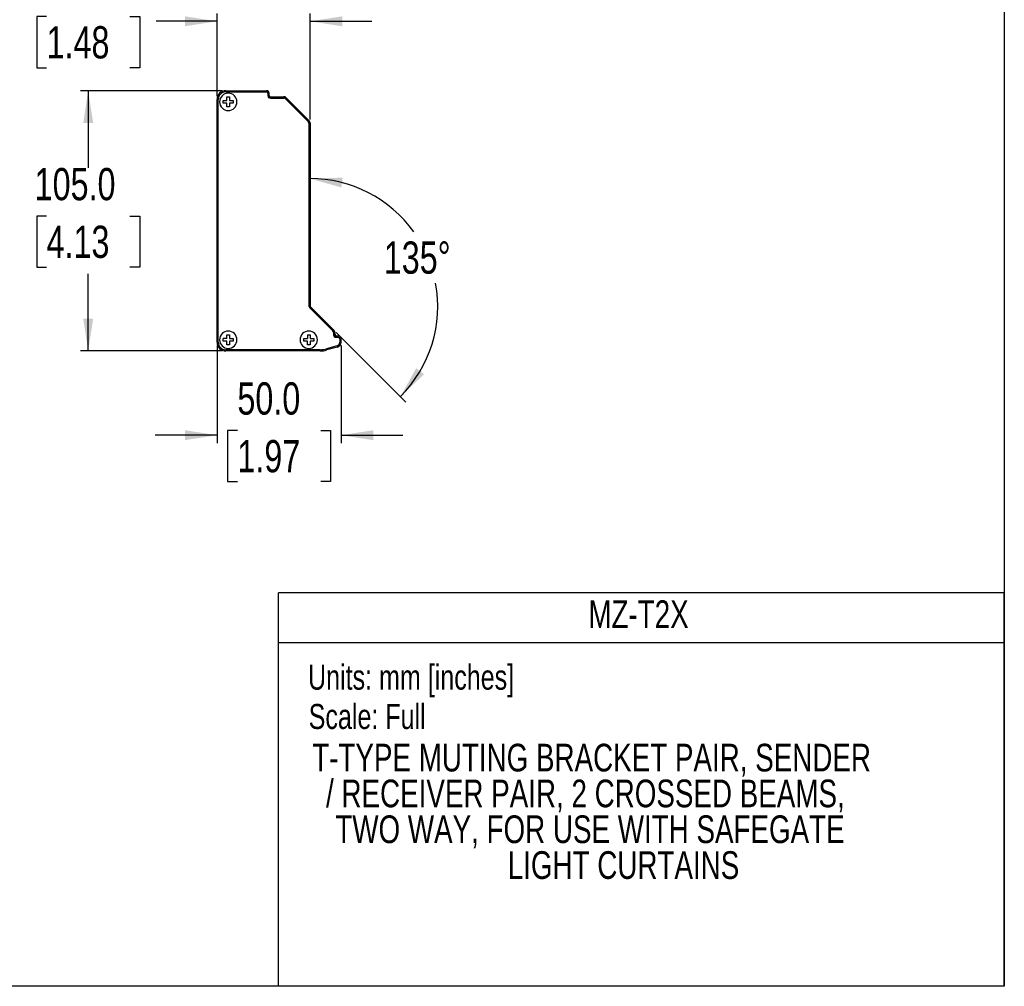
# Model space of a CAD drawing. Header units: millimetres. Extents: x 0 to 1118, y 0 to 864.
# Tile 5 of 10: x 720 to 1118, y 0 to 390. Entities that reach past the tile are written whole.
import ezdxf
from ezdxf.enums import TextEntityAlignment as Align

# ---------------------------------------------------------------- set-up
doc = ezdxf.new("R2010")
doc.units = ezdxf.units.MM
doc.layers.add('DIMENSIONS', color=140, linetype='Continuous', lineweight=25)
doc.layers.add('TEXT', color=140, linetype='Continuous', lineweight=25)
doc.styles.add('SLDTEXTSTYLE0', font='TXT', dxfattribs={"width": 0.75})
doc.dimstyles.new('SLDDIMSTYLE0', dxfattribs={"dimtxt": 13, "dimasz": 13, "dimexe": 0, "dimexo": 0.0625, "dimgap": 3.25, "dimtad": 0, "dimtih": 1, "dimtoh": 1, "dimdec": 1, "dimrnd": 1e-09, "dimzin": 4, "dimdsep": 46, "dimtxsty": 'SLDTEXTSTYLE0', "dimsah": 1, "dimcen": 0.09, "dimadec": 0, "dimazin": 1, "dimtfac": 1, "dimtdec": 1, "dimtofl": 0, "dimtmove": 0, "dimatfit": 3, "dimfxl": 0, "dimfrac": 2, "dimtolj": 1, "dimtzin": 12, "dimarcsym": 0})
doc.dimstyles.new('SLDDIMSTYLE1', dxfattribs={"dimtxt": 13, "dimasz": 13, "dimexe": 0, "dimexo": 0.0625, "dimgap": 3.25, "dimtad": 0, "dimtih": 1, "dimtoh": 1, "dimdec": 1, "dimrnd": 1e-09, "dimzin": 4, "dimdsep": 46, "dimtxsty": 'SLDTEXTSTYLE0', "dimsah": 1, "dimcen": 0.09, "dimadec": 0, "dimazin": 1, "dimtfac": 1, "dimtdec": 1, "dimtmove": 0, "dimatfit": 0, "dimfxl": 0, "dimfrac": 2, "dimtolj": 1, "dimtzin": 12, "dimarcsym": 0})
doc.dimstyles.new('SLDDIMSTYLE3', dxfattribs={"dimtxt": 13, "dimasz": 13, "dimexe": 0, "dimexo": 0.0625, "dimgap": 3.25, "dimtad": 0, "dimtih": 1, "dimtoh": 1, "dimdec": 1, "dimrnd": 1e-09, "dimzin": 12, "dimdsep": 46, "dimtxsty": 'SLDTEXTSTYLE0', "dimsah": 1, "dimcen": 0.09, "dimadec": 0, "dimazin": 3, "dimtfac": 1, "dimtdec": 1, "dimtmove": 0, "dimatfit": 0, "dimfxl": 0, "dimfrac": 2, "dimtolj": 1, "dimtzin": 12, "dimarcsym": 0})
doc.dimstyles.new('SLDDIMSTYLE4', dxfattribs={"dimtxt": 13, "dimasz": 13, "dimexe": 0, "dimexo": 0.0625, "dimgap": 3.25, "dimtad": 0, "dimtih": 1, "dimtoh": 1, "dimdec": 4, "dimzin": 12, "dimdsep": 46, "dimtxsty": 'SLDTEXTSTYLE0', "dimsah": 1, "dimcen": 0.09, "dimadec": 0, "dimazin": 3, "dimtfac": 1, "dimtdec": 0, "dimtofl": 0, "dimtmove": 0, "dimatfit": 3, "dimfxl": 0, "dimfrac": 2, "dimtolj": 1, "dimtzin": 12, "dimarcsym": 0})

# ---------------------------------------------------------------- blocks, each defined once
blk = doc.blocks.new('SW_NOTE_0')
at = {"layer": 'TEXT', "color": 0, "insert": (0, 13), "char_height": 10.0838, "attachment_point": 1, "style": 'SLDTEXTSTYLE0'}
blk.add_mtext('Scale: Full', dxfattribs=at)
blk = doc.blocks.new('SW_NOTE_0_1')
at = {"layer": 'TEXT', "color": 0, "insert": (0, 13), "char_height": 10.0838, "attachment_point": 1, "style": 'SLDTEXTSTYLE0'}
blk.add_mtext('Units: mm [inches]', dxfattribs=at)
blk = doc.blocks.new('Block1')
at = {"color": 140, "linetype": 'Continuous', "lineweight": 18}
blk.add_line((1117.6, 0), (824.74, 0), dxfattribs=at)
at = {"layer": 'TEXT'}
for p, q in [((1117.6, 158.75), (824.74, 158.75)), ((824.74, 0), (824.74, 158.75)), ((1117.6, 0), (1117.6, 158.75)), ((824.74, 138.68), (1117.6, 138.68))]:
    blk.add_line(p, q, dxfattribs=at)
for name, p in [('SW_NOTE_0_1', (836.66, 116.77)), ('SW_NOTE_0', (836.93, 100.91))]:
    blk.add_blockref(name, p, dxfattribs=at)
at = {"layer": 'TEXT', "color": 140, "style": 'SLDTEXTSTYLE0', "width": 0.75}
for tag, p in [('AUTOATTR1', (949.78, 141.21)), ('AUTOATTR0_0', (838.36, 83.34)), ('AUTOATTR0_1', (843.93, 68.89)), ('AUTOATTR0_2', (847.69, 54.43)), ('AUTOATTR0_3', (917.26, 39.98))]:
    blk.add_attdef(tag, text='', height=11.18, dxfattribs=at).set_placement(p, align=Align.BOTTOM_LEFT)
blk = doc.blocks.new('_D_10')
at = {"layer": 'DIMENSIONS'}
for p, q in [((731.17, 391.28), (727.21, 391.28)), ((727.21, 391.28), (727.21, 370.64)), ((764.79, 391.28), (768.75, 391.28)), ((768.75, 391.28), (768.75, 370.64)), ((799.98, 389.37), (775.35, 389.37)), ((799.98, 359.14), (799.98, 392.54)), ((837.48, 349.72), (837.48, 392.54)), ((837.48, 389.37), (862.48, 389.37)), ((727.21, 370.64), (731.17, 370.64)), ((768.75, 370.64), (764.79, 370.64))]:
    blk.add_line(p, q, dxfattribs=at)
for points in [[(799.98, 389.37), (786.98, 391.37), (786.98, 387.37)], [(837.48, 389.37), (850.48, 387.37), (850.48, 391.37)]]:
    blk.add_solid(points, dxfattribs=at)
at = {"layer": 'DIMENSIONS', "char_height": 13, "attachment_point": 1, "style": 'SLDTEXTSTYLE0'}
for s, insert in [('37.5', (731.17, 410.68)), ('1.48', (731.17, 387.4))]:
    blk.add_mtext(s, dxfattribs=dict(at, insert=insert))
blk = doc.blocks.new('_D_11')
at = {"layer": 'DIMENSIONS'}
for p, q in [((802.21, 361.37), (744.81, 361.37)), ((747.98, 361.37), (747.98, 330.23)), ((731.17, 310.78), (727.21, 310.78)), ((727.21, 310.78), (727.21, 290.14)), ((764.79, 310.78), (768.75, 310.78)), ((768.75, 310.78), (768.75, 290.14)), ((727.21, 290.14), (731.17, 290.14)), ((768.75, 290.14), (764.79, 290.14)), ((747.98, 256.37), (747.98, 287.5)), ((802.21, 256.37), (744.81, 256.37))]:
    blk.add_line(p, q, dxfattribs=at)
for points in [[(747.98, 361.37), (745.98, 348.37), (749.98, 348.37)], [(747.98, 256.37), (749.98, 269.37), (745.98, 269.37)]]:
    blk.add_solid(points, dxfattribs=at)
at = {"layer": 'DIMENSIONS', "char_height": 13, "attachment_point": 1, "style": 'SLDTEXTSTYLE0'}
for s, insert in [('105.0', (726.37, 330.18)), ('4.13', (731.17, 306.9))]:
    blk.add_mtext(s, dxfattribs=dict(at, insert=insert))
blk = doc.blocks.new('_D_12')
at = {"layer": 'DIMENSIONS'}
for p, q in [((799.98, 258.6), (799.98, 219.19)), ((849.98, 258.6), (849.98, 219.19)), ((808.17, 224.28), (804.21, 224.28)), ((804.21, 224.28), (804.21, 203.64)), ((841.79, 224.28), (845.75, 224.28)), ((845.75, 224.28), (845.75, 203.64)), ((799.98, 222.37), (774.98, 222.37)), ((849.98, 222.37), (874.98, 222.37)), ((804.21, 203.64), (808.17, 203.64)), ((845.75, 203.64), (841.79, 203.64))]:
    blk.add_line(p, q, dxfattribs=at)
for points in [[(799.98, 222.37), (786.98, 224.37), (786.98, 220.37)], [(849.98, 222.37), (862.98, 220.37), (862.98, 224.37)]]:
    blk.add_solid(points, dxfattribs=at)
at = {"layer": 'DIMENSIONS', "char_height": 13, "attachment_point": 1, "style": 'SLDTEXTSTYLE0'}
for s, insert in [('50.0', (808.17, 243.68)), ('1.97', (808.17, 220.4))]:
    blk.add_mtext(s, dxfattribs=dict(at, insert=insert))
blk = doc.blocks.new('_D_13')
at = {"layer": 'DIMENSIONS'}
blk.add_line((848.09, 263.76), (876.17, 235.68), dxfattribs=at)
for start, end in [(35.6553, 90), (315, 10.513)]:
    blk.add_arc((837.48, 274.37), 51.54, start, end, dxfattribs=at)
for points in [[(837.48, 325.9), (850.13, 322.32), (850.63, 326.28)], [(873.92, 237.92), (883.49, 246.95), (880.33, 249.41)]]:
    blk.add_solid(points, dxfattribs=at)
at = {"layer": 'DIMENSIONS', "insert": (867.22, 300.53), "char_height": 13, "attachment_point": 1, "style": 'SLDTEXTSTYLE0'}
blk.add_mtext('135°', dxfattribs=at)

msp = doc.modelspace()

# ---------------------------------------------------------------- linework, layer by layer
at = {"color": 7, "linetype": 'Continuous'}
for p, q in [((1117.59949, 863.60028), (1117.59949, 0.00028)), ((1117.59949, 0.00028), (-0.00051, 0.00028))]:
    msp.add_line(p, q, dxfattribs=at)
for p, q in [((799.98035, 357.86595), (800.48034, 357.86595)), ((799.98035, 259.86596), (799.98035, 357.86595)), ((800.48034, 259.86596), (800.48034, 357.86595)), ((803.48033, 360.86596), (803.48033, 361.36595)), ((803.48033, 361.36595), (819.98033, 361.36595)), ((803.48033, 360.86596), (819.98033, 360.86596)), ((803.98033, 358.86596), (804.98034, 358.86596)), ((803.98033, 357.36596), (803.98033, 358.86596)), ((804.98034, 358.86596), (804.98034, 357.36596)), ((819.98033, 361.36595), (819.98033, 360.86596)), ((820.48035, 360.36595), (820.48035, 359.36595)), ((820.48035, 360.36595), (820.98035, 360.36595)), ((820.48035, 359.36595), (820.98035, 359.36595)), ((820.98035, 359.36595), (820.98035, 360.36595)), ((821.48034, 358.36595), (821.48034, 358.86596)), ((821.48034, 358.86596), (826.859, 358.86596)), ((821.48034, 358.36595), (826.859, 358.36595)), ((826.859, 358.86596), (826.859, 358.36595)), ((827.48035, 358.86596), (826.859, 358.86596)), ((827.91967, 358.42661), (827.48035, 358.86596)), ((827.56612, 358.07307), (827.91967, 358.42661)), ((827.56612, 358.07307), (836.68745, 348.95174)), ((827.91967, 358.42661), (837.041, 349.3053)), ((802.48035, 357.36596), (803.98033, 357.36596)), ((802.48035, 356.36596), (802.48035, 357.36596)), ((803.98033, 356.36596), (802.48035, 356.36596)), ((803.98033, 354.86595), (803.98033, 356.36596)), ((804.98034, 354.86595), (803.98033, 354.86595)), ((804.98034, 357.36596), (806.48032, 357.36596)), ((804.98034, 356.36596), (804.98034, 354.86595)), ((806.48032, 356.36596), (804.98034, 356.36596)), ((806.48032, 357.36596), (806.48032, 356.36596)), ((837.041, 349.3053), (836.68745, 348.95174)), ((836.98035, 348.24463), (836.98035, 274.98728)), ((836.98035, 348.24463), (837.48034, 348.24463)), ((837.18744, 349.15885), (837.041, 349.3053)), ((837.48034, 348.24463), (837.48034, 348.45174)), ((837.48034, 348.24463), (837.48034, 274.98728)), ((836.98035, 274.98728), (837.48034, 274.98728)), ((837.91969, 273.92661), (837.56611, 273.57306)), ((837.56611, 273.57306), (846.68744, 264.45174)), ((837.91969, 273.92661), (847.04099, 264.8053)), ((803.98033, 261.36595), (803.98033, 262.86596)), ((803.98033, 262.86596), (804.98034, 262.86596)), ((804.98034, 262.86596), (804.98034, 261.36595)), ((836.48032, 262.86596), (837.48034, 262.86596)), ((836.48032, 262.86596), (836.48032, 261.36595)), ((837.48034, 262.86596), (837.48034, 261.36595)), ((847.04099, 264.8053), (846.68744, 264.45174)), ((846.98034, 263.74463), (846.98034, 262.86596)), ((846.98034, 263.74463), (847.48033, 263.74463)), ((846.98034, 262.86596), (847.48033, 262.86596)), ((847.18743, 264.65885), (847.04099, 264.8053)), ((847.48033, 263.95174), (847.48033, 263.74463)), ((847.48033, 262.86596), (847.48033, 263.74463)), ((847.98033, 261.86595), (847.98033, 262.36595)), ((848.73033, 262.36595), (847.98033, 262.36595)), ((848.73033, 262.36595), (848.73033, 261.86595)), ((800.48034, 259.86596), (799.98035, 259.86596)), ((803.98033, 261.36595), (802.48035, 261.36595)), ((802.48035, 260.36595), (802.48035, 261.36595)), ((803.98033, 260.36595), (802.48035, 260.36595)), ((803.98033, 258.86595), (803.98033, 260.36595)), ((804.98034, 258.86595), (803.98033, 258.86595)), ((804.98034, 261.36595), (806.48032, 261.36595)), ((804.98034, 260.36595), (804.98034, 258.86595)), ((806.48032, 260.36595), (804.98034, 260.36595)), ((806.48032, 261.36595), (806.48032, 260.36595)), ((834.98034, 261.36595), (836.48032, 261.36595)), ((834.98034, 260.36595), (834.98034, 261.36595)), ((836.48032, 260.36595), (834.98034, 260.36595)), ((836.48032, 258.86595), (836.48032, 260.36595)), ((837.48034, 258.86595), (836.48032, 258.86595)), ((837.48034, 261.36595), (838.98035, 261.36595)), ((837.48034, 260.36595), (837.48034, 258.86595)), ((838.98035, 260.36595), (837.48034, 260.36595)), ((838.98035, 261.36595), (838.98035, 260.36595)), ((848.39243, 258.43227), (844.18965, 257.23148)), ((847.98033, 261.86595), (848.73033, 261.86595)), ((848.39243, 258.43227), (848.52979, 257.95151)), ((849.48034, 261.11596), (849.48034, 259.87455)), ((849.48034, 261.11596), (849.98033, 261.11596)), ((849.98033, 259.87455), (849.48034, 259.87455)), ((849.98033, 259.87455), (849.98033, 261.11596)), ((841.5798, 256.86595), (803.48033, 256.86595)), ((803.48033, 256.36596), (803.48033, 256.86595)), ((841.5798, 256.36596), (803.48033, 256.36596)), ((841.5798, 256.86595), (841.5798, 256.36596)), ((844.32701, 256.75071), (844.18965, 257.23148)), ((848.52979, 257.95151), (844.32701, 256.75071))]:
    msp.add_line(p, q)
for centre, radius, start, end in [((803.48034, 357.86595), 3.5, 90, 180), ((803.48034, 357.86595), 3, 90, 180), ((804.48034, 356.86595), 3.5, 90, 270), ((804.48034, 356.86595), 3.5, 0, 90), ((804.48034, 356.86595), 3.5, 270, 90), ((819.98034, 360.36595), 1, 0, 90), ((819.98034, 360.36595), 0.5, 0, 90), ((821.48034, 359.36595), 1, 180, 270), ((821.48034, 359.36595), 0.5, 180, 270), ((826.85902, 357.36595), 1.5, 45, 90), ((826.85902, 357.36595), 1, 45, 90), ((804.48034, 356.86595), 3.5, 270, 0), ((835.98034, 348.24463), 1, 0, 45), ((835.98034, 348.24463), 1.5, 0, 45), ((836.48034, 348.45174), 1, 0, 45), ((838.98034, 274.98727), 2, 180, 225), ((838.98034, 274.98727), 1.5, 180, 225), ((804.48034, 260.86595), 3.5, 90, 270), ((804.48034, 260.86595), 3.5, 0, 90), ((804.48034, 260.86595), 3.5, 270, 90), ((836.98034, 260.86595), 3.5, 90, 270), ((836.98034, 260.86595), 3.5, 0, 90), ((836.98034, 260.86595), 3.5, 270, 90), ((845.98034, 263.74463), 1, 0, 45), ((847.98034, 262.86595), 1, 180, 270), ((845.98034, 263.74463), 1.5, 0, 45), ((846.48034, 263.95174), 1, 0, 45), ((848.48034, 263.36595), 1, 180, 270), ((847.98034, 262.86595), 0.5, 180, 270), ((848.73034, 261.11595), 1.25, 360, 90), ((803.48034, 259.86595), 3.5, 180, 270), ((803.48034, 259.86595), 3, 180, 270), ((804.48034, 260.86595), 3.5, 269.9412545, 0), ((836.98034, 260.86595), 3.5, 270, 0), ((847.98034, 259.87456), 1.5, 285.9453959, 0), ((847.98034, 259.87456), 2, 285.9453959, 0), ((848.73034, 261.11595), 0.75, 360, 90), ((841.57979, 266.36595), 9.5, 270, 285.9453959), ((841.57979, 266.36595), 10, 270, 285.9453959)]:
    msp.add_arc(centre, radius, start, end)

# ---------------------------------------------------------------- block references
ref = msp.add_blockref('Block1', (0, 0), dxfattribs=at)
ref.add_attrib('AUTOATTR0_0', 'T-TYPE MUTING BRACKET PAIR, SENDER ', dxfattribs={"layer": 'TEXT', "height": 11.176, "style": 'SLDTEXTSTYLE0', "width": 0.75}).set_placement((838.36035, 83.33646), align=Align.BOTTOM_LEFT)
ref.add_attrib('AUTOATTR0_1', '/ RECEIVER PAIR, 2 CROSSED BEAMS, ', dxfattribs={"layer": 'TEXT', "height": 11.176, "style": 'SLDTEXTSTYLE0', "width": 0.75}).set_placement((843.93283, 68.88527), align=Align.BOTTOM_LEFT)
ref.add_attrib('AUTOATTR0_2', 'TWO WAY, FOR USE WITH SAFEGATE ', dxfattribs={"layer": 'TEXT', "height": 11.176, "style": 'SLDTEXTSTYLE0', "width": 0.75}).set_placement((847.6892, 54.43408), align=Align.BOTTOM_LEFT)
ref.add_attrib('AUTOATTR0_3', 'LIGHT CURTAINS', dxfattribs={"layer": 'TEXT', "height": 11.176, "style": 'SLDTEXTSTYLE0', "width": 0.75}).set_placement((917.2598, 39.98289), align=Align.BOTTOM_LEFT)
ref.add_attrib('AUTOATTR1', 'MZ-T2X', dxfattribs={"layer": 'TEXT', "height": 11.176, "style": 'SLDTEXTSTYLE0', "width": 0.75}).set_placement((949.77752, 141.21146), align=Align.BOTTOM_LEFT)

# ---------------------------------------------------------------- dimensions: what is measured, and where the dimension line sits
at = {"layer": 'DIMENSIONS'}
for base, p1, p2, dimstyle, picture, middle in [((837.48034, 389.36595), (799.98034, 357.86595), (837.48034, 348.45174), 'SLDDIMSTYLE3', '_D_10', (747.98034, 389.36595)), ((849.98034, 222.36595), (799.98034, 259.86595), (849.98034, 259.87456), 'SLDDIMSTYLE1', '_D_12', (824.98034, 222.36595))]:
    dim = msp.add_linear_dim(base=base, p1=p1, p2=p2, dimstyle=dimstyle, dxfattribs=at)
    dim.commit()
    dim.dimension.update_dxf_attribs({"geometry": picture, "text_midpoint": middle, "dimtype": 160})
dim = msp.add_linear_dim(base=(747.98034, 256.36595), p1=(803.48034, 361.36595), p2=(803.48034, 256.36595), angle=90, dimstyle='SLDDIMSTYLE0', dxfattribs=at)
dim.commit()
dim.dimension.update_dxf_attribs({"geometry": '_D_11', "text_midpoint": (747.98034, 308.86595), "dimtype": 160})
dim = msp.add_angular_dim_2l(base=(886.69986, 259.08901), line1=((837.48034, 274.36595), (847.18744, 264.65885)), line2=((837.48034, 348.45174), (837.48034, 274.36595)), dimstyle='SLDDIMSTYLE4', dxfattribs=at)
dim.commit()
dim.dimension.update_dxf_attribs({"geometry": '_D_13', "text_midpoint": (885.09328, 294.08788), "dimtype": 162})

doc.saveas('drawing.dxf')
